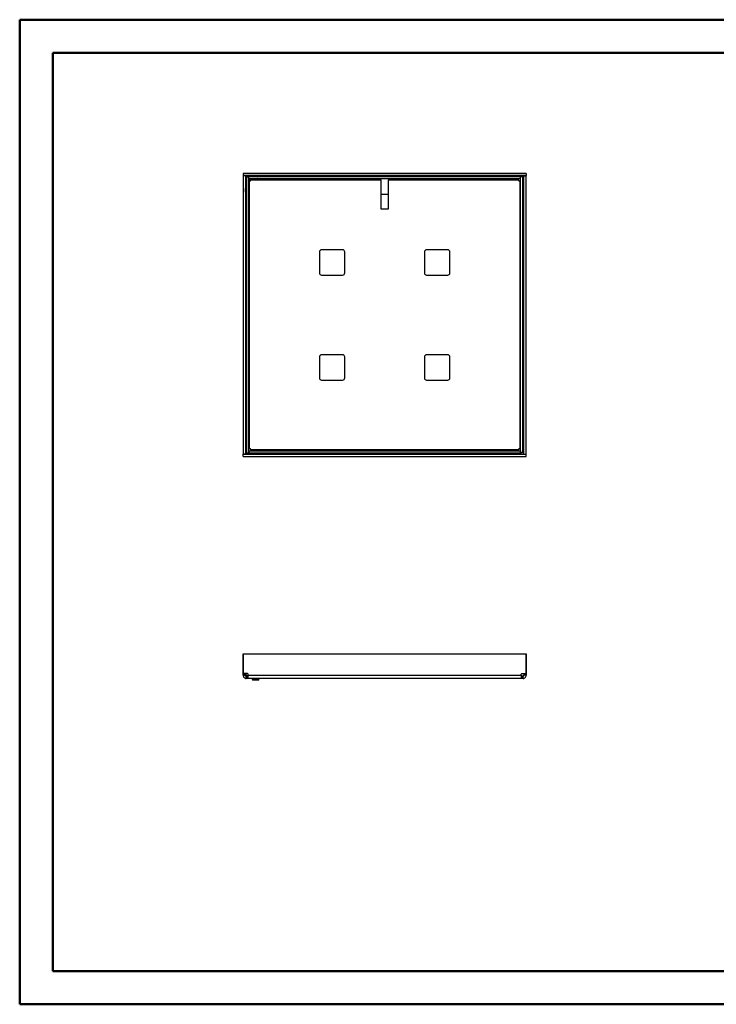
# Model space of a CAD drawing. Header units: millimetres. Extents: x 0 to 420, y 0 to 297.
# Tile 1 of 2: x 0 to 210, y 0 to 297. Entities that reach past the tile are written whole.
import ezdxf

# ---------------------------------------------------------------- set-up
doc = ezdxf.new("R2010")
doc.units = ezdxf.units.MM

msp = doc.modelspace()

# ---------------------------------------------------------------- linework, layer by layer
at = {"color": 7, "linetype": 'Continuous', "lineweight": 50}
for p, q in [((0.38, 0.21), (0.38, 297.21)), ((0.38, 297.21), (420.38, 297.21)), ((10.38, 10.21), (10.38, 287.21)), ((10.38, 287.21), (410.38, 287.21)), ((10.38, 10.21), (410.38, 10.21)), ((0.38, 0.21), (420.38, 0.21))]:
    msp.add_line(p, q, dxfattribs=at)
at = {"color": 7, "linetype": 'Continuous', "lineweight": 25}
for p, q in [((67.73, 250.15), (67.73, 166.19)), ((68.4, 250.15), (67.73, 250.15)), ((153.03, 250.84), (67.76, 250.84)), ((67.76, 250.84), (67.76, 250.17)), ((153.03, 250.17), (67.76, 250.17)), ((68.4, 250.15), (68.4, 166.19)), ((68.48, 250.09), (68.73, 249.84)), ((68.48, 250.09), (68.48, 246.26)), ((72.31, 250.09), (68.48, 250.09)), ((68.73, 249.84), (68.73, 246.58)), ((71.99, 249.84), (68.73, 249.84)), ((68.73, 249.84), (68.76, 249.8)), ((68.73, 249.8), (69.4, 249.8)), ((68.73, 249.8), (68.73, 166.54)), ((69.4, 249.8), (69.4, 166.54)), ((69.41, 249.17), (69.41, 249.84)), ((151.38, 249.84), (69.41, 249.84)), ((71.99, 249.84), (71.99, 249.84)), ((72.31, 250.09), (73.39, 250.09)), ((73.39, 250.09), (73.5, 250.04)), ((75.06, 250.09), (73.39, 250.09)), ((75.64, 249.9), (151.58, 249.9)), ((151.38, 249.17), (151.38, 249.84)), ((151.4, 166.54), (151.4, 249.8)), ((152.06, 249.8), (151.4, 249.8)), ((151.58, 249.9), (151.58, 249.8)), ((152.06, 166.54), (152.06, 249.8)), ((152.4, 250.15), (153.06, 250.15)), ((152.4, 166.19), (152.4, 250.15)), ((153.03, 250.84), (153.03, 250.17)), ((153.06, 166.19), (153.06, 250.15)), ((68.73, 246.58), (68.73, 246.57)), ((69.4, 249.42), (69.41, 249.42)), ((69.4, 249.17), (69.77, 248.8)), ((151.38, 249.17), (69.41, 249.17)), ((69.66, 167.82), (69.66, 248.52)), ((69.71, 248.52), (69.66, 248.52)), ((70.04, 248.8), (69.77, 248.8)), ((69.77, 248.8), (69.77, 248.52)), ((70.05, 248.9), (109.23, 248.9)), ((70.05, 248.9), (70.05, 248.85)), ((109.23, 248.9), (109.23, 249.17)), ((109.23, 248.9), (109.23, 240.17)), ((111.56, 249.17), (111.56, 248.9)), ((111.56, 248.9), (150.75, 248.9)), ((111.56, 240.17), (111.56, 248.9)), ((150.75, 248.85), (150.75, 248.9)), ((151.13, 248.52), (151.08, 248.52)), ((151.13, 248.52), (151.13, 167.82)), ((152.06, 249.35), (152.13, 249.35)), ((152.13, 249.35), (152.13, 166.99)), ((68.48, 245.18), (68.48, 246.26)), ((68.53, 245.06), (68.48, 245.18)), ((68.48, 245.18), (68.48, 243.5)), ((111.56, 244.5), (109.23, 244.5)), ((68.66, 166.99), (68.66, 242.93)), ((109.23, 240.17), (111.56, 240.17)), ((90.73, 227.17), (90.73, 220.84)), ((97.73, 227.84), (91.4, 227.84)), ((98.4, 220.84), (98.4, 227.17)), ((122.4, 227.17), (122.4, 220.84)), ((129.4, 227.84), (123.06, 227.84)), ((130.06, 220.84), (130.06, 227.17)), ((91.4, 220.17), (97.73, 220.17)), ((123.06, 220.17), (129.4, 220.17)), ((97.73, 196.17), (91.4, 196.17)), ((129.4, 196.17), (123.06, 196.17)), ((90.73, 195.5), (90.73, 189.17)), ((98.4, 189.17), (98.4, 195.5)), ((122.4, 195.5), (122.4, 189.17)), ((130.06, 189.17), (130.06, 195.5)), ((91.4, 188.5), (97.73, 188.5)), ((123.06, 188.5), (129.4, 188.5)), ((68.73, 166.99), (68.66, 166.99)), ((68.73, 166.54), (69.4, 166.54)), ((69.21, 166.44), (69.21, 166.54)), ((151.58, 166.44), (69.21, 166.44)), ((69.41, 167.17), (69.41, 166.5)), ((69.41, 167.17), (151.38, 167.17)), ((69.41, 166.5), (151.38, 166.5)), ((69.66, 167.82), (69.71, 167.82)), ((70.05, 167.49), (70.05, 167.44)), ((150.75, 167.44), (70.05, 167.44)), ((150.75, 167.44), (150.75, 167.49)), ((151.08, 167.82), (151.13, 167.82)), ((151.38, 167.17), (151.38, 166.5)), ((152.06, 166.54), (151.4, 166.54)), ((151.58, 166.54), (151.58, 166.44)), ((152.13, 166.99), (152.06, 166.99)), ((68.4, 166.19), (67.73, 166.19)), ((67.76, 165.5), (67.76, 166.17)), ((67.76, 166.17), (153.03, 166.17)), ((67.76, 165.5), (153.03, 165.5)), ((152.4, 166.19), (153.06, 166.19)), ((153.03, 165.5), (153.03, 166.17)), ((67.76, 105.93), (67.73, 105.93)), ((67.73, 105.93), (67.73, 100)), ((67.76, 100), (67.76, 105.93)), ((67.76, 105.93), (153.03, 105.93)), ((153.03, 100), (153.03, 105.93)), ((153.03, 105.93), (153.06, 105.93)), ((153.06, 105.93), (153.06, 100)), ((67.73, 100), (67.76, 100)), ((67.73, 99.83), (67.73, 100)), ((67.73, 99.83), (68.4, 99.83)), ((67.73, 99.45), (67.73, 99.83)), ((67.73, 99.45), (68.4, 99.45)), ((69.05, 100), (67.76, 100)), ((68.4, 99.83), (68.4, 100)), ((68.4, 99.45), (68.4, 99.83)), ((68.66, 98.52), (68.66, 99.18)), ((69.05, 99.18), (68.66, 99.18)), ((69.05, 98.52), (68.66, 98.52)), ((69.05, 98.52), (69.05, 99.18)), ((69.21, 99.18), (69.05, 99.18)), ((69.21, 98.52), (69.05, 98.52)), ((69.21, 99.45), (69.21, 99.83)), ((69.21, 99.45), (151.58, 99.45)), ((151.58, 98.52), (69.21, 98.52)), ((70.43, 98.27), (70.53, 98.1)), ((70.43, 98.27), (70.63, 98.27)), ((70.48, 98.52), (70.48, 98.27)), ((70.53, 98.1), (70.7, 98.1)), ((70.7, 98.1), (70.63, 98.27)), ((70.63, 98.27), (70.67, 98.27)), ((70.67, 98.27), (70.67, 98.52)), ((70.7, 98.1), (70.94, 98.1)), ((70.87, 98.27), (70.94, 98.1)), ((70.87, 98.27), (72.1, 98.27)), ((70.9, 98.52), (70.9, 98.27)), ((70.94, 98.1), (72.02, 98.1)), ((72.02, 98.1), (72.1, 98.27)), ((72.02, 98.1), (72.26, 98.1)), ((72.06, 98.27), (72.06, 98.52)), ((72.33, 98.27), (72.26, 98.1)), ((72.26, 98.1), (72.43, 98.1)), ((72.3, 98.52), (72.3, 98.27)), ((72.3, 98.27), (72.33, 98.27)), ((72.33, 98.27), (72.53, 98.27)), ((72.43, 98.1), (72.53, 98.27)), ((72.48, 98.27), (72.48, 98.52)), ((151.58, 99.45), (151.58, 99.83)), ((151.75, 99.18), (151.58, 99.18)), ((151.75, 98.52), (151.58, 98.52)), ((151.75, 100), (153.03, 100)), ((151.75, 98.52), (151.75, 99.18)), ((152.13, 99.18), (151.75, 99.18)), ((152.13, 98.52), (151.75, 98.52)), ((152.13, 98.52), (152.13, 99.18)), ((152.4, 100), (152.4, 99.83)), ((153.06, 99.83), (152.4, 99.83)), ((152.4, 99.83), (152.4, 99.45)), ((153.06, 99.45), (152.4, 99.45)), ((153.06, 100), (153.03, 100)), ((153.06, 100), (153.06, 99.83)), ((153.06, 99.83), (153.06, 99.45))]:
    msp.add_line(p, q, dxfattribs=at)
at = {"color": 7, "linetype": 'Continuous', "lineweight": 25, "flags": 128}
for points in [[(73.44, 249.84), (73.48, 249.94), (73.5, 250.04)], [(68.53, 245.06), (68.63, 245.09), (68.73, 245.13)]]:
    msp.add_lwpolyline(points, dxfattribs=at)
at = {"color": 7, "linetype": 'Continuous', "lineweight": 25}
for centre, radius, start, end in [((73.01, 248.8), 1.33, 50.8973, 68.1986), ((75.06, 249.09), 1, 48.5904, 90), ((69.71, 248.85), 0.333, 270, 0), ((151.08, 248.85), 0.333, 180, 270), ((69.77, 245.56), 1.33, 201.8014, 219.1027), ((69.48, 243.5), 1, 180, 221.4096), ((91.4, 227.17), 0.667, 90, 180), ((97.73, 227.17), 0.667, 0, 90), ((123.06, 227.17), 0.667, 90, 180), ((129.4, 227.17), 0.667, 0, 90), ((91.4, 220.84), 0.667, 180, 270), ((97.73, 220.84), 0.667, 270, 0), ((123.06, 220.84), 0.667, 180, 270), ((129.4, 220.84), 0.667, 270, 0), ((91.4, 195.5), 0.667, 90, 180), ((97.73, 195.5), 0.667, 0, 90), ((123.06, 195.5), 0.667, 90, 180), ((129.4, 195.5), 0.667, 0, 90), ((91.4, 189.17), 0.667, 180, 270), ((97.73, 189.17), 0.667, 270, 0), ((123.06, 189.17), 0.667, 180, 270), ((129.4, 189.17), 0.667, 270, 0), ((69.71, 167.49), 0.333, 0, 90), ((151.08, 167.49), 0.333, 90, 180), ((69.48, 100.18), 1, 190.5812, 254.1865), ((69.05, 99.83), 0.167, 0, 90), ((151.75, 99.83), 0.167, 90, 180)]:
    msp.add_arc(centre, radius, start, end, dxfattribs=at)
for points, knots in [([(69.21, 250.17), (69.21, 250.17), (69.21, 250.16), (69.21, 250.12), (69.21, 250.09), (69.21, 250.09)], [0, 0, 0, 0, 0.485334, 0.970668, 1, 1, 1, 1]), ([(71.99, 249.84), (71.99, 249.84), (72.01, 249.85), (72.08, 249.88), (72.19, 249.96), (72.27, 250.05), (72.31, 250.09)], [0, 0, 0, 0, 0.007983, 0.195027, 0.636462, 1, 1, 1, 1]), ([(68.48, 249.35), (68.48, 249.35), (68.45, 249.35), (68.41, 249.35), (68.4, 249.35), (68.4, 249.35)], [0, 0, 0, 0, 0.029332, 0.514666, 1, 1, 1, 1]), ([(68.48, 246.26), (68.52, 246.29), (68.61, 246.38), (68.69, 246.49), (68.72, 246.56), (68.73, 246.58), (68.73, 246.58)], [0, 0, 0, 0, 0.363538, 0.804973, 0.992017, 1, 1, 1, 1])]:
    msp.add_open_spline(points, degree=3, knots=knots, dxfattribs=at)
for points in [[(151.58, 249.9), (151.58, 249.94), (151.58, 250.01), (151.58, 250.1), (151.58, 250.16), (151.58, 250.17), (151.58, 250.17)], [(69.66, 248.52), (69.63, 248.52), (69.56, 248.52), (69.47, 248.52), (69.41, 248.52), (69.4, 248.52), (69.4, 248.52)], [(70.05, 249.17), (70.05, 249.17), (70.05, 249.16), (70.05, 249.1), (70.05, 249.01), (70.05, 248.94), (70.05, 248.9)], [(150.75, 248.9), (150.75, 248.94), (150.75, 249.01), (150.75, 249.1), (150.75, 249.16), (150.75, 249.17), (150.75, 249.17)], [(151.4, 248.52), (151.39, 248.52), (151.38, 248.52), (151.32, 248.52), (151.24, 248.52), (151.17, 248.52), (151.13, 248.52)], [(152.4, 249.35), (152.39, 249.35), (152.38, 249.35), (152.32, 249.35), (152.24, 249.35), (152.17, 249.35), (152.13, 249.35)], [(68.4, 166.99), (68.4, 166.99), (68.41, 166.99), (68.47, 166.99), (68.56, 166.99), (68.63, 166.99), (68.66, 166.99)], [(69.21, 166.44), (69.21, 166.4), (69.21, 166.33), (69.21, 166.24), (69.21, 166.18), (69.21, 166.17), (69.21, 166.17)], [(69.4, 167.82), (69.4, 167.82), (69.41, 167.82), (69.47, 167.82), (69.56, 167.82), (69.63, 167.82), (69.66, 167.82)], [(70.05, 167.44), (70.05, 167.4), (70.05, 167.33), (70.05, 167.24), (70.05, 167.18), (70.05, 167.17), (70.05, 167.17)], [(150.75, 167.17), (150.75, 167.17), (150.75, 167.18), (150.75, 167.24), (150.75, 167.33), (150.75, 167.4), (150.75, 167.44)], [(151.13, 167.82), (151.17, 167.82), (151.24, 167.82), (151.32, 167.82), (151.38, 167.82), (151.39, 167.82), (151.4, 167.82)], [(151.58, 166.17), (151.58, 166.17), (151.58, 166.18), (151.58, 166.24), (151.58, 166.33), (151.58, 166.4), (151.58, 166.44)], [(152.13, 166.99), (152.17, 166.99), (152.24, 166.99), (152.32, 166.99), (152.38, 166.99), (152.39, 166.99), (152.4, 166.99)], [(67.73, 99.45), (67.74, 99.33), (67.77, 99.08), (67.99, 98.78), (68.3, 98.56), (68.54, 98.53), (68.66, 98.52)], [(68.4, 99.45), (68.4, 99.42), (68.41, 99.35), (68.47, 99.26), (68.56, 99.2), (68.63, 99.19), (68.66, 99.18)], [(69.21, 98.52), (69.21, 98.53), (69.21, 98.56), (69.21, 98.78), (69.21, 99.08), (69.21, 99.33), (69.21, 99.45)], [(151.58, 99.45), (151.58, 99.33), (151.58, 99.08), (151.58, 98.78), (151.58, 98.56), (151.58, 98.53), (151.58, 98.52)], [(152.13, 99.18), (152.17, 99.19), (152.24, 99.2), (152.32, 99.26), (152.38, 99.35), (152.39, 99.42), (152.4, 99.45)], [(152.13, 98.52), (152.25, 98.53), (152.5, 98.56), (152.81, 98.78), (153.02, 99.08), (153.05, 99.33), (153.06, 99.45)]]:
    msp.add_open_spline(points, degree=3, dxfattribs=at)

doc.saveas('drawing.dxf')
